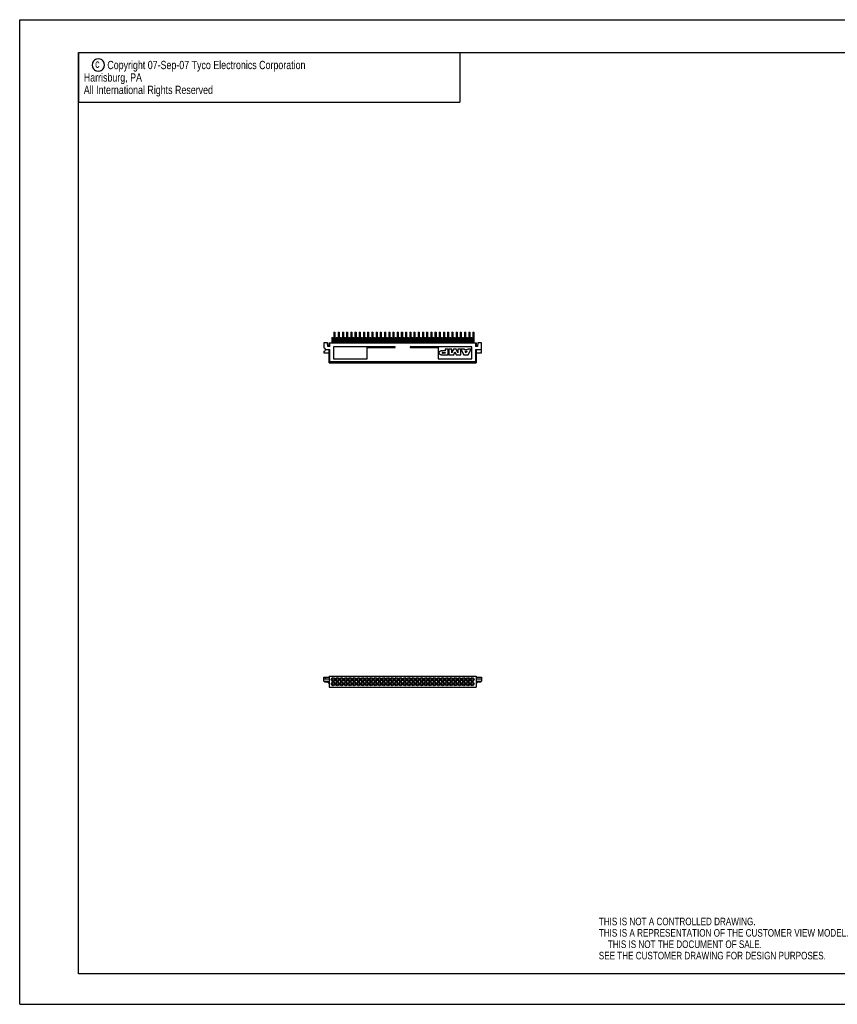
# Model space of a CAD drawing. Extents: x 0 to 420, y 0 to 297.
# Tile 1 of 7: x 0 to 247, y 0 to 297. Entities that reach past the tile are written whole.
import ezdxf

# ---------------------------------------------------------------- set-up
doc = ezdxf.new("R2010")
doc.units = 0
doc.header["$LTSCALE"] = 23.1
doc.layers.get('0').update_dxf_attribs({"linetype": 'CONTINUOUS'})
doc.styles.get("Standard").update_dxf_attribs({"font": 'txt', "width": 0.95})

msp = doc.modelspace()

# ---------------------------------------------------------------- linework, layer by layer
at = {"color": 7, "linetype": 'CONTINUOUS'}
for p, q in [((0, 0), (0, 297)), ((0, 297), (420, 297)), ((17.78, 9.23), (17.78, 287.08)), ((17.78, 287.08), (409.21, 287.08)), ((94.77, 202.74), (95.08, 202.74)), ((94.77, 202.73), (94.77, 199.48)), ((94.77, 202.73), (95.08, 202.73)), ((94.77, 202.29), (95.08, 202.29)), ((94.77, 202.19), (95.08, 202.19)), ((95.08, 202.73), (95.08, 199.48)), ((96.04, 202.74), (96.35, 202.74)), ((96.04, 202.73), (96.04, 199.48)), ((96.04, 202.73), (96.35, 202.73)), ((96.04, 202.29), (96.35, 202.29)), ((96.04, 202.19), (96.35, 202.19)), ((96.35, 202.73), (96.35, 199.48)), ((97.31, 202.74), (97.62, 202.74)), ((97.31, 202.73), (97.31, 199.48)), ((97.31, 202.73), (97.62, 202.73)), ((97.31, 202.29), (97.62, 202.29)), ((97.31, 202.19), (97.62, 202.19)), ((97.62, 202.73), (97.62, 199.48)), ((98.58, 202.74), (98.89, 202.74)), ((98.58, 202.73), (98.58, 199.48)), ((98.58, 202.73), (98.89, 202.73)), ((98.58, 202.29), (98.89, 202.29)), ((98.58, 202.19), (98.89, 202.19)), ((98.89, 202.73), (98.89, 199.48)), ((99.85, 202.74), (100.16, 202.74)), ((99.85, 202.73), (99.85, 199.48)), ((99.85, 202.73), (100.16, 202.73)), ((99.85, 202.29), (100.16, 202.29)), ((99.85, 202.19), (100.16, 202.19)), ((100.16, 202.73), (100.16, 199.48)), ((101.12, 202.74), (101.43, 202.74)), ((101.12, 202.73), (101.12, 199.48)), ((101.12, 202.73), (101.43, 202.73)), ((101.12, 202.29), (101.43, 202.29)), ((101.12, 202.19), (101.43, 202.19)), ((101.43, 202.73), (101.43, 199.48)), ((102.39, 202.74), (102.7, 202.74)), ((102.39, 202.73), (102.39, 199.48)), ((102.39, 202.73), (102.7, 202.73)), ((102.39, 202.29), (102.7, 202.29)), ((102.39, 202.19), (102.7, 202.19)), ((102.7, 202.73), (102.7, 199.48)), ((103.66, 202.74), (103.97, 202.74)), ((103.66, 202.73), (103.66, 199.48)), ((103.66, 202.73), (103.97, 202.73)), ((103.66, 202.29), (103.97, 202.29)), ((103.66, 202.19), (103.97, 202.19)), ((103.97, 202.73), (103.97, 199.48)), ((104.93, 202.74), (105.24, 202.74)), ((104.93, 202.73), (104.93, 199.48)), ((104.93, 202.73), (105.24, 202.73)), ((104.93, 202.29), (105.24, 202.29)), ((104.93, 202.19), (105.24, 202.19)), ((105.24, 202.73), (105.24, 199.48)), ((106.2, 202.74), (106.51, 202.74)), ((106.2, 202.73), (106.2, 199.48)), ((106.2, 202.73), (106.51, 202.73)), ((106.2, 202.29), (106.51, 202.29)), ((106.2, 202.19), (106.51, 202.19)), ((106.51, 202.73), (106.51, 199.48)), ((107.47, 202.74), (107.78, 202.74)), ((107.47, 202.73), (107.47, 199.48)), ((107.47, 202.73), (107.78, 202.73)), ((107.47, 202.29), (107.78, 202.29)), ((107.47, 202.19), (107.78, 202.19)), ((107.78, 202.73), (107.78, 199.48)), ((108.74, 202.74), (109.05, 202.74)), ((108.74, 202.73), (108.74, 199.48)), ((108.74, 202.73), (109.05, 202.73)), ((108.74, 202.29), (109.05, 202.29)), ((108.74, 202.19), (109.05, 202.19)), ((109.05, 202.73), (109.05, 199.48)), ((110.01, 202.74), (110.32, 202.74)), ((110.01, 202.73), (110.01, 199.48)), ((110.01, 202.73), (110.32, 202.73)), ((110.01, 202.29), (110.32, 202.29)), ((110.01, 202.19), (110.32, 202.19)), ((110.32, 202.73), (110.32, 199.48)), ((111.28, 202.74), (111.59, 202.74)), ((111.28, 202.73), (111.28, 199.48)), ((111.28, 202.73), (111.59, 202.73)), ((111.28, 202.29), (111.59, 202.29)), ((111.28, 202.19), (111.59, 202.19)), ((111.59, 202.73), (111.59, 199.48)), ((112.55, 202.74), (112.86, 202.74)), ((112.55, 202.73), (112.55, 199.48)), ((112.55, 202.73), (112.86, 202.73)), ((112.55, 202.29), (112.86, 202.29)), ((112.55, 202.19), (112.86, 202.19)), ((112.86, 202.73), (112.86, 199.48)), ((113.82, 202.74), (114.13, 202.74)), ((113.82, 202.73), (113.82, 199.48)), ((113.82, 202.73), (114.13, 202.73)), ((113.82, 202.29), (114.13, 202.29)), ((113.82, 202.19), (114.13, 202.19)), ((114.13, 202.73), (114.13, 199.48)), ((115.09, 202.74), (115.4, 202.74)), ((115.09, 202.73), (115.09, 199.48)), ((115.09, 202.73), (115.4, 202.73)), ((115.09, 202.29), (115.4, 202.29)), ((115.09, 202.19), (115.4, 202.19)), ((115.4, 202.73), (115.4, 199.48)), ((116.36, 202.74), (116.67, 202.74)), ((116.36, 202.73), (116.36, 199.48)), ((116.36, 202.73), (116.67, 202.73)), ((116.36, 202.29), (116.67, 202.29)), ((116.36, 202.19), (116.67, 202.19)), ((116.67, 202.73), (116.67, 199.48)), ((117.63, 202.74), (117.94, 202.74)), ((117.63, 202.73), (117.63, 199.48)), ((117.63, 202.73), (117.94, 202.73)), ((117.63, 202.29), (117.94, 202.29)), ((117.63, 202.19), (117.94, 202.19)), ((117.94, 202.73), (117.94, 199.48)), ((118.9, 202.74), (119.21, 202.74)), ((118.9, 202.73), (118.9, 199.48)), ((118.9, 202.73), (119.21, 202.73)), ((118.9, 202.29), (119.21, 202.29)), ((118.9, 202.19), (119.21, 202.19)), ((119.21, 202.73), (119.21, 199.48)), ((120.17, 202.74), (120.48, 202.74)), ((120.17, 202.73), (120.17, 199.48)), ((120.17, 202.73), (120.48, 202.73)), ((120.17, 202.29), (120.48, 202.29)), ((120.17, 202.19), (120.48, 202.19)), ((120.48, 202.73), (120.48, 199.48)), ((121.44, 202.74), (121.75, 202.74)), ((121.44, 202.73), (121.75, 202.73)), ((121.44, 202.73), (121.44, 199.48)), ((121.44, 202.29), (121.75, 202.29)), ((121.44, 202.19), (121.75, 202.19)), ((121.75, 202.73), (121.75, 199.48)), ((122.71, 202.74), (123.02, 202.74)), ((122.71, 202.73), (123.02, 202.73)), ((122.71, 202.73), (122.71, 199.48)), ((122.71, 202.29), (123.02, 202.29)), ((122.71, 202.19), (123.02, 202.19)), ((123.02, 202.73), (123.02, 199.48)), ((123.98, 202.74), (124.29, 202.74)), ((123.98, 202.73), (124.29, 202.73)), ((123.98, 202.73), (123.98, 199.48)), ((123.98, 202.29), (124.29, 202.29)), ((123.98, 202.19), (124.29, 202.19)), ((124.29, 202.73), (124.29, 199.48)), ((125.25, 202.74), (125.56, 202.74)), ((125.25, 202.73), (125.56, 202.73)), ((125.25, 202.73), (125.25, 199.48)), ((125.25, 202.29), (125.56, 202.29)), ((125.25, 202.19), (125.56, 202.19)), ((125.56, 202.73), (125.56, 199.48)), ((126.52, 202.74), (126.83, 202.74)), ((126.52, 202.73), (126.83, 202.73)), ((126.52, 202.73), (126.52, 199.48)), ((126.52, 202.29), (126.83, 202.29)), ((126.52, 202.19), (126.83, 202.19)), ((126.83, 202.73), (126.83, 199.48)), ((127.79, 202.74), (128.1, 202.74)), ((127.79, 202.73), (128.1, 202.73)), ((127.79, 202.73), (127.79, 199.48)), ((127.79, 202.29), (128.1, 202.29)), ((127.79, 202.19), (128.1, 202.19)), ((128.1, 202.73), (128.1, 199.48)), ((129.06, 202.74), (129.37, 202.74)), ((129.06, 202.73), (129.37, 202.73)), ((129.06, 202.73), (129.06, 199.48)), ((129.06, 202.29), (129.37, 202.29)), ((129.06, 202.19), (129.37, 202.19)), ((129.37, 202.73), (129.37, 199.48)), ((130.33, 202.74), (130.64, 202.74)), ((130.33, 202.73), (130.64, 202.73)), ((130.33, 202.73), (130.33, 199.48)), ((130.33, 202.29), (130.64, 202.29)), ((130.33, 202.19), (130.64, 202.19)), ((130.64, 202.73), (130.64, 199.48)), ((131.6, 202.74), (131.91, 202.74)), ((131.6, 202.73), (131.91, 202.73)), ((131.6, 202.73), (131.6, 199.48)), ((131.6, 202.29), (131.91, 202.29)), ((131.6, 202.19), (131.91, 202.19)), ((131.91, 202.73), (131.91, 199.48)), ((132.87, 202.74), (133.18, 202.74)), ((132.87, 202.73), (133.18, 202.73)), ((132.87, 202.73), (132.87, 199.48)), ((132.87, 202.29), (133.18, 202.29)), ((132.87, 202.19), (133.18, 202.19)), ((133.18, 202.73), (133.18, 199.48)), ((134.14, 202.74), (134.45, 202.74)), ((134.14, 202.73), (134.45, 202.73)), ((134.14, 202.73), (134.14, 199.48)), ((134.14, 202.29), (134.45, 202.29)), ((134.14, 202.19), (134.45, 202.19)), ((134.45, 202.73), (134.45, 199.48)), ((135.41, 202.74), (135.72, 202.74)), ((135.41, 202.73), (135.72, 202.73)), ((135.41, 202.73), (135.41, 199.48)), ((135.41, 202.29), (135.72, 202.29)), ((135.41, 202.19), (135.72, 202.19)), ((135.72, 202.73), (135.72, 199.48)), ((136.68, 202.74), (136.99, 202.74)), ((136.68, 202.73), (136.99, 202.73)), ((136.68, 202.73), (136.68, 199.48)), ((136.68, 202.29), (136.99, 202.29)), ((136.68, 202.19), (136.99, 202.19)), ((136.99, 202.73), (136.99, 199.48)), ((91.75, 199.48), (91.75, 197.99)), ((92.82, 199.48), (91.75, 199.48)), ((92.89, 198.42), (92.82, 199.48)), ((93.33, 198.42), (93.33, 199.48)), ((93.33, 199.48), (137.67, 199.48)), ((93.58, 198.42), (93.58, 199.48)), ((94.14, 201.16), (94.14, 199.48)), ((94.14, 201.16), (94.44, 201.16)), ((94.14, 200.09), (94.44, 200.09)), ((94.14, 199.92), (94.44, 199.92)), ((94.14, 199.84), (94.44, 199.84)), ((94.44, 201.16), (94.44, 199.48)), ((94.77, 201.24), (95.08, 201.24)), ((94.77, 201.11), (95.08, 201.11)), ((95.41, 201.16), (95.41, 199.48)), ((95.41, 201.16), (95.71, 201.16)), ((95.41, 200.09), (95.71, 200.09)), ((95.41, 199.92), (95.71, 199.92)), ((95.41, 199.84), (95.71, 199.84)), ((95.71, 201.16), (95.71, 199.48)), ((96.04, 201.24), (96.35, 201.24)), ((96.04, 201.11), (96.35, 201.11)), ((96.68, 201.16), (96.68, 199.48)), ((96.68, 201.16), (96.98, 201.16)), ((96.68, 200.09), (96.98, 200.09)), ((96.68, 199.92), (96.98, 199.92)), ((96.68, 199.84), (96.98, 199.84)), ((96.98, 201.16), (96.98, 199.48)), ((97.31, 201.24), (97.62, 201.24)), ((97.31, 201.11), (97.62, 201.11)), ((97.95, 201.16), (97.95, 199.48)), ((97.95, 201.16), (98.25, 201.16)), ((97.95, 200.09), (98.25, 200.09)), ((97.95, 199.92), (98.25, 199.92)), ((97.95, 199.84), (98.25, 199.84)), ((98.25, 201.16), (98.25, 199.48)), ((98.58, 201.24), (98.89, 201.24)), ((98.58, 201.11), (98.89, 201.11)), ((99.22, 201.16), (99.22, 199.48)), ((99.22, 201.16), (99.52, 201.16)), ((99.22, 200.09), (99.52, 200.09)), ((99.22, 199.92), (99.52, 199.92)), ((99.22, 199.84), (99.52, 199.84)), ((99.52, 201.16), (99.52, 199.48)), ((99.85, 201.24), (100.16, 201.24)), ((99.85, 201.11), (100.16, 201.11)), ((100.49, 201.16), (100.49, 199.48)), ((100.49, 201.16), (100.79, 201.16)), ((100.49, 200.09), (100.79, 200.09)), ((100.49, 199.92), (100.79, 199.92)), ((100.49, 199.84), (100.79, 199.84)), ((100.79, 201.16), (100.79, 199.48)), ((101.12, 201.24), (101.43, 201.24)), ((101.12, 201.11), (101.43, 201.11)), ((101.76, 201.16), (101.76, 199.48)), ((101.76, 201.16), (102.06, 201.16)), ((101.76, 200.09), (102.06, 200.09)), ((101.76, 199.92), (102.06, 199.92)), ((101.76, 199.84), (102.06, 199.84)), ((102.06, 201.16), (102.06, 199.48)), ((102.39, 201.24), (102.7, 201.24)), ((102.39, 201.11), (102.7, 201.11)), ((103.03, 201.16), (103.03, 199.48)), ((103.03, 201.16), (103.33, 201.16)), ((103.03, 200.09), (103.33, 200.09)), ((103.03, 199.92), (103.33, 199.92)), ((103.03, 199.84), (103.33, 199.84)), ((103.33, 201.16), (103.33, 199.48)), ((103.66, 201.24), (103.97, 201.24)), ((103.66, 201.11), (103.97, 201.11)), ((104.3, 201.16), (104.3, 199.48)), ((104.3, 201.16), (104.6, 201.16)), ((104.3, 200.09), (104.6, 200.09)), ((104.3, 199.92), (104.6, 199.92)), ((104.3, 199.84), (104.6, 199.84)), ((104.6, 201.16), (104.6, 199.48)), ((104.93, 201.24), (105.24, 201.24)), ((104.93, 201.11), (105.24, 201.11)), ((105.57, 201.16), (105.57, 199.48)), ((105.57, 201.16), (105.87, 201.16)), ((105.57, 200.09), (105.87, 200.09)), ((105.57, 199.92), (105.87, 199.92)), ((105.57, 199.84), (105.87, 199.84)), ((105.87, 201.16), (105.87, 199.48)), ((106.2, 201.24), (106.51, 201.24)), ((106.2, 201.11), (106.51, 201.11)), ((106.84, 201.16), (106.84, 199.48)), ((106.84, 201.16), (107.14, 201.16)), ((106.84, 200.09), (107.14, 200.09)), ((106.84, 199.92), (107.14, 199.92)), ((106.84, 199.84), (107.14, 199.84)), ((107.14, 201.16), (107.14, 199.48)), ((107.47, 201.24), (107.78, 201.24)), ((107.47, 201.11), (107.78, 201.11)), ((108.11, 201.16), (108.11, 199.48)), ((108.11, 201.16), (108.41, 201.16)), ((108.11, 200.09), (108.41, 200.09)), ((108.11, 199.92), (108.41, 199.92)), ((108.11, 199.84), (108.41, 199.84)), ((108.41, 201.16), (108.41, 199.48)), ((108.74, 201.24), (109.05, 201.24)), ((108.74, 201.11), (109.05, 201.11)), ((109.38, 201.16), (109.38, 199.48)), ((109.38, 201.16), (109.68, 201.16)), ((109.38, 200.09), (109.68, 200.09)), ((109.38, 199.92), (109.68, 199.92)), ((109.38, 199.84), (109.68, 199.84)), ((109.68, 201.16), (109.68, 199.48)), ((110.01, 201.24), (110.32, 201.24)), ((110.01, 201.11), (110.32, 201.11)), ((110.65, 201.16), (110.65, 199.48)), ((110.65, 201.16), (110.95, 201.16)), ((110.65, 200.09), (110.95, 200.09)), ((110.65, 199.92), (110.95, 199.92)), ((110.65, 199.84), (110.95, 199.84)), ((110.95, 201.16), (110.95, 199.48)), ((111.28, 201.24), (111.59, 201.24)), ((111.28, 201.11), (111.59, 201.11)), ((111.92, 201.16), (111.92, 199.48)), ((111.92, 201.16), (112.22, 201.16)), ((111.92, 200.09), (112.22, 200.09)), ((111.92, 199.92), (112.22, 199.92)), ((111.92, 199.84), (112.22, 199.84)), ((112.22, 201.16), (112.22, 199.48)), ((112.55, 201.24), (112.86, 201.24)), ((112.55, 201.11), (112.86, 201.11)), ((113.19, 201.16), (113.19, 199.48)), ((113.19, 201.16), (113.49, 201.16)), ((113.19, 200.09), (113.49, 200.09)), ((113.19, 199.92), (113.49, 199.92)), ((113.19, 199.84), (113.49, 199.84)), ((113.49, 201.16), (113.49, 199.48)), ((113.82, 201.24), (114.13, 201.24)), ((113.82, 201.11), (114.13, 201.11)), ((114.46, 201.16), (114.46, 199.48)), ((114.46, 201.16), (114.76, 201.16)), ((114.46, 200.09), (114.76, 200.09)), ((114.46, 199.92), (114.76, 199.92)), ((114.46, 199.84), (114.76, 199.84)), ((114.76, 201.16), (114.76, 199.48)), ((115.09, 201.24), (115.4, 201.24)), ((115.09, 201.11), (115.4, 201.11)), ((115.73, 201.16), (115.73, 199.48)), ((115.73, 201.16), (116.03, 201.16)), ((115.73, 200.09), (116.03, 200.09)), ((115.73, 199.92), (116.03, 199.92)), ((115.73, 199.84), (116.03, 199.84)), ((116.03, 201.16), (116.03, 199.48)), ((116.36, 201.24), (116.67, 201.24)), ((116.36, 201.11), (116.67, 201.11)), ((117, 201.16), (117, 199.48)), ((117, 201.16), (117.3, 201.16)), ((117, 200.09), (117.3, 200.09)), ((117, 199.92), (117.3, 199.92)), ((117, 199.84), (117.3, 199.84)), ((117.3, 201.16), (117.3, 199.48)), ((117.63, 201.24), (117.94, 201.24)), ((117.63, 201.11), (117.94, 201.11)), ((118.27, 201.16), (118.27, 199.48)), ((118.27, 201.16), (118.57, 201.16)), ((118.27, 200.09), (118.57, 200.09)), ((118.27, 199.92), (118.57, 199.92)), ((118.27, 199.84), (118.57, 199.84)), ((118.57, 201.16), (118.57, 199.48)), ((118.9, 201.24), (119.21, 201.24)), ((118.9, 201.11), (119.21, 201.11)), ((119.54, 201.16), (119.84, 201.16)), ((119.54, 201.16), (119.54, 199.48)), ((119.54, 200.09), (119.84, 200.09)), ((119.54, 199.92), (119.84, 199.92)), ((119.54, 199.84), (119.84, 199.84)), ((119.84, 201.16), (119.84, 199.48)), ((120.17, 201.24), (120.48, 201.24)), ((120.17, 201.11), (120.48, 201.11)), ((120.81, 201.16), (121.11, 201.16)), ((120.81, 201.16), (120.81, 199.48)), ((120.81, 200.09), (121.11, 200.09)), ((120.81, 199.92), (121.11, 199.92)), ((120.81, 199.84), (121.11, 199.84)), ((121.11, 201.16), (121.11, 199.48)), ((121.44, 201.24), (121.75, 201.24)), ((121.44, 201.11), (121.75, 201.11)), ((122.08, 201.16), (122.38, 201.16)), ((122.08, 201.16), (122.08, 199.48)), ((122.08, 200.09), (122.38, 200.09)), ((122.08, 199.92), (122.38, 199.92)), ((122.08, 199.84), (122.38, 199.84)), ((122.38, 201.16), (122.38, 199.48)), ((122.71, 201.24), (123.02, 201.24)), ((122.71, 201.11), (123.02, 201.11)), ((123.35, 201.16), (123.65, 201.16)), ((123.35, 201.16), (123.35, 199.48)), ((123.35, 200.09), (123.65, 200.09)), ((123.35, 199.92), (123.65, 199.92)), ((123.35, 199.84), (123.65, 199.84)), ((123.65, 201.16), (123.65, 199.48)), ((123.98, 201.24), (124.29, 201.24)), ((123.98, 201.11), (124.29, 201.11)), ((124.62, 201.16), (124.92, 201.16)), ((124.62, 201.16), (124.62, 199.48)), ((124.62, 200.09), (124.92, 200.09)), ((124.62, 199.92), (124.92, 199.92)), ((124.62, 199.84), (124.92, 199.84)), ((124.92, 201.16), (124.92, 199.48)), ((125.25, 201.24), (125.56, 201.24)), ((125.25, 201.11), (125.56, 201.11)), ((125.89, 201.16), (126.19, 201.16)), ((125.89, 201.16), (125.89, 199.48)), ((125.89, 200.09), (126.19, 200.09)), ((125.89, 199.92), (126.19, 199.92)), ((125.89, 199.84), (126.19, 199.84)), ((126.19, 201.16), (126.19, 199.48)), ((126.52, 201.24), (126.83, 201.24)), ((126.52, 201.11), (126.83, 201.11)), ((127.16, 201.16), (127.46, 201.16)), ((127.16, 201.16), (127.16, 199.48)), ((127.16, 200.09), (127.46, 200.09)), ((127.16, 199.92), (127.46, 199.92)), ((127.16, 199.84), (127.46, 199.84)), ((127.46, 201.16), (127.46, 199.48)), ((127.79, 201.24), (128.1, 201.24)), ((127.79, 201.11), (128.1, 201.11)), ((128.43, 201.16), (128.73, 201.16)), ((128.43, 201.16), (128.43, 199.48)), ((128.43, 200.09), (128.73, 200.09)), ((128.43, 199.92), (128.73, 199.92)), ((128.43, 199.84), (128.73, 199.84)), ((128.73, 201.16), (128.73, 199.48)), ((129.06, 201.24), (129.37, 201.24)), ((129.06, 201.11), (129.37, 201.11)), ((129.7, 201.16), (130, 201.16)), ((129.7, 201.16), (129.7, 199.48)), ((129.7, 200.09), (130, 200.09)), ((129.7, 199.92), (130, 199.92)), ((129.7, 199.84), (130, 199.84)), ((130, 201.16), (130, 199.48)), ((130.33, 201.24), (130.64, 201.24)), ((130.33, 201.11), (130.64, 201.11)), ((130.97, 201.16), (131.27, 201.16)), ((130.97, 201.16), (130.97, 199.48)), ((130.97, 200.09), (131.27, 200.09)), ((130.97, 199.92), (131.27, 199.92)), ((130.97, 199.84), (131.27, 199.84)), ((131.27, 201.16), (131.27, 199.48)), ((131.6, 201.24), (131.91, 201.24)), ((131.6, 201.11), (131.91, 201.11)), ((132.24, 201.16), (132.54, 201.16)), ((132.24, 201.16), (132.24, 199.48)), ((132.24, 200.09), (132.54, 200.09)), ((132.24, 199.92), (132.54, 199.92)), ((132.24, 199.84), (132.54, 199.84)), ((132.54, 201.16), (132.54, 199.48)), ((132.87, 201.24), (133.18, 201.24)), ((132.87, 201.11), (133.18, 201.11)), ((133.51, 201.16), (133.81, 201.16)), ((133.51, 201.16), (133.51, 199.48)), ((133.51, 200.09), (133.81, 200.09)), ((133.51, 199.92), (133.81, 199.92)), ((133.51, 199.84), (133.81, 199.84)), ((133.81, 201.16), (133.81, 199.48)), ((134.14, 201.24), (134.45, 201.24)), ((134.14, 201.11), (134.45, 201.11)), ((134.78, 201.16), (135.08, 201.16)), ((134.78, 201.16), (134.78, 199.48)), ((134.78, 200.09), (135.08, 200.09)), ((134.78, 199.92), (135.08, 199.92)), ((134.78, 199.84), (135.08, 199.84)), ((135.08, 201.16), (135.08, 199.48)), ((135.41, 201.24), (135.72, 201.24)), ((135.41, 201.11), (135.72, 201.11)), ((136.05, 201.16), (136.35, 201.16)), ((136.05, 201.16), (136.05, 199.48)), ((136.05, 200.09), (136.35, 200.09)), ((136.05, 199.92), (136.35, 199.92)), ((136.05, 199.84), (136.35, 199.84)), ((136.35, 201.16), (136.35, 199.48)), ((136.68, 201.24), (136.99, 201.24)), ((136.68, 201.11), (136.99, 201.11)), ((137.42, 199.48), (137.42, 198.42)), ((137.67, 199.48), (137.67, 198.42)), ((138.18, 199.48), (138.11, 198.42)), ((139.25, 199.48), (138.18, 199.48)), ((139.25, 196.49), (139.25, 199.48)), ((91.75, 196.97), (91.75, 196.49)), ((91.75, 196.49), (93.33, 196.49)), ((92.26, 197.53), (93.58, 197.53)), ((93.58, 198.42), (92.89, 198.42)), ((93.33, 193.49), (93.33, 197.53)), ((93.58, 193.85), (93.58, 197.53)), ((94.6, 198.34), (94.6, 194.66)), ((113.26, 198.34), (94.6, 198.34)), ((104.76, 194.66), (104.76, 198.09)), ((104.76, 198.09), (113.26, 198.09)), ((113.26, 198.09), (113.26, 198.34)), ((136.4, 198.34), (117.74, 198.34)), ((117.74, 198.34), (117.74, 198.09)), ((117.74, 198.09), (126.24, 198.09)), ((126.24, 198.09), (126.24, 194.66)), ((128.3, 197.1), (127.54, 197.1)), ((127.54, 196.64), (128.3, 196.64)), ((128.3, 196.39), (127.54, 196.39)), ((129.21, 197.58), (128.3, 197.58)), ((128.3, 197.58), (128.3, 197.1)), ((128.3, 196.64), (128.3, 196.39)), ((129.21, 195.93), (129.21, 197.58)), ((130.37, 197.58), (129.46, 197.58)), ((129.46, 197.58), (129.46, 195.93)), ((130.82, 197.58), (130.37, 196.51)), ((130.37, 196.51), (130.37, 197.58)), ((131.66, 197.58), (130.82, 197.58)), ((130.9, 195.93), (131.24, 196.78)), ((131.24, 196.78), (131.59, 195.93)), ((132.11, 196.51), (131.66, 197.58)), ((133.02, 197.58), (132.11, 197.58)), ((132.11, 197.58), (132.11, 196.51)), ((133.02, 195.93), (133.02, 197.58)), ((134.11, 197.58), (133.07, 197.58)), ((133.07, 197.58), (133.99, 195.93)), ((134.19, 197.4), (134.11, 197.58)), ((135.03, 197.4), (134.19, 197.4)), ((134.39, 196.99), (134.84, 196.99)), ((134.62, 196.51), (134.39, 196.99)), ((134.84, 196.99), (134.62, 196.51)), ((135.11, 197.58), (135.03, 197.4)), ((136.15, 197.58), (135.11, 197.58)), ((135.24, 195.93), (136.15, 197.58)), ((136.4, 194.66), (136.4, 198.34)), ((138.11, 198.42), (137.42, 198.42)), ((137.42, 197.53), (139.25, 197.53)), ((137.42, 197.53), (137.42, 193.85)), ((137.67, 197.53), (137.67, 193.49)), ((137.67, 196.49), (139.25, 196.49)), ((93.33, 193.85), (137.67, 193.85)), ((93.33, 193.49), (137.67, 193.49)), ((94.6, 194.66), (104.76, 194.66)), ((126.24, 194.66), (136.4, 194.66)), ((127.54, 195.93), (129.21, 195.93)), ((129.46, 195.93), (130.9, 195.93)), ((131.59, 195.93), (133.02, 195.93)), ((133.99, 195.93), (135.24, 195.93)), ((91.75, 97.52), (91.75, 98.66)), ((91.75, 98.66), (93.33, 98.66)), ((91.75, 98.2), (93.33, 98.2)), ((92.26, 98.2), (92.26, 98.66)), ((93.33, 98.96), (93.33, 95.66)), ((93.33, 98.96), (137.67, 98.96)), ((137.67, 98.96), (137.67, 95.66)), ((137.67, 98.66), (139.25, 98.66)), ((137.67, 98.2), (139.25, 98.2)), ((139.25, 98.66), (139.25, 97.52)), ((91.75, 97.52), (91.95, 97.31)), ((91.75, 97.52), (93.02, 97.52)), ((91.95, 97.31), (93.02, 97.31)), ((93.02, 96.92), (93.02, 97.52)), ((93.02, 97.12), (93.33, 97.12)), ((93.02, 96.92), (93.33, 96.92)), ((93.33, 95.66), (137.67, 95.66)), ((137.67, 97.12), (137.98, 97.12)), ((137.67, 96.92), (137.98, 96.92)), ((137.98, 97.52), (139.25, 97.52)), ((137.98, 96.92), (137.98, 97.52)), ((137.98, 97.31), (139.05, 97.31)), ((139.05, 97.31), (139.25, 97.52)), ((409.21, 9.23), (17.78, 9.23)), ((30.48, 9.23), (17.78, 9.23)), ((0, 0), (420, 0))]:
    msp.add_line(p, q, dxfattribs=at)
at = {"color": 2, "linetype": 'CONTINUOUS'}
for p, q in [((17.78, 287.08), (132.78, 287.08)), ((17.78, 287.08), (17.78, 272.08)), ((132.78, 287.08), (132.78, 272.08)), ((17.78, 272.08), (132.78, 272.08))]:
    msp.add_line(p, q, dxfattribs=at)
msp.add_lwpolyline([(21.85, 283.33), (21.95, 282.81), (22.05, 282.5), (22.26, 282.19), (22.58, 281.88), (22.89, 281.67), (23.2, 281.56), (23.72, 281.46), (24.24, 281.56), (24.55, 281.67), (24.87, 281.88), (25.18, 282.19), (25.39, 282.5), (25.49, 282.81), (25.6, 283.33), (25.49, 283.86), (25.39, 284.17), (25.18, 284.48), (24.87, 284.79), (24.55, 285), (24.24, 285.11), (23.72, 285.21), (23.2, 285.11), (22.89, 285), (22.58, 284.79), (22.26, 284.48), (22.05, 284.17), (21.95, 283.86), (21.85, 283.33)], dxfattribs=at)
at = {"color": 7, "linetype": 'CONTINUOUS'}
for centre, radius in [((94.55, 97.95), 0.597), ((94.55, 97.95), 0.305), ((95.81, 97.95), 0.597), ((95.81, 97.95), 0.305), ((97.08, 97.95), 0.597), ((97.08, 97.95), 0.305), ((98.36, 97.95), 0.597), ((98.36, 97.95), 0.305), ((99.62, 97.95), 0.597), ((99.62, 97.95), 0.305), ((100.89, 97.95), 0.597), ((100.89, 97.95), 0.305), ((102.17, 97.95), 0.597), ((102.17, 97.95), 0.305), ((103.44, 97.95), 0.597), ((103.44, 97.95), 0.305), ((104.7, 97.95), 0.597), ((104.7, 97.95), 0.305), ((105.97, 97.95), 0.597), ((105.97, 97.95), 0.305), ((107.25, 97.95), 0.597), ((107.25, 97.95), 0.305), ((108.52, 97.95), 0.597), ((108.52, 97.95), 0.305), ((109.78, 97.95), 0.597), ((109.78, 97.95), 0.305), ((111.06, 97.95), 0.597), ((111.06, 97.95), 0.305), ((112.33, 97.95), 0.597), ((112.33, 97.95), 0.305), ((113.59, 97.95), 0.597), ((113.59, 97.95), 0.305), ((114.86, 97.95), 0.597), ((114.86, 97.95), 0.305), ((116.14, 97.95), 0.597), ((116.14, 97.95), 0.305), ((117.41, 97.95), 0.597), ((117.41, 97.95), 0.305), ((118.67, 97.95), 0.597), ((118.67, 97.95), 0.305), ((119.94, 97.95), 0.597), ((119.94, 97.95), 0.305), ((121.22, 97.95), 0.597), ((121.22, 97.95), 0.305), ((122.48, 97.95), 0.597), ((122.48, 97.95), 0.305), ((123.75, 97.95), 0.597), ((123.75, 97.95), 0.305), ((125.03, 97.95), 0.597), ((125.03, 97.95), 0.305), ((126.3, 97.95), 0.597), ((126.3, 97.95), 0.305), ((127.56, 97.95), 0.597), ((127.56, 97.95), 0.305), ((128.84, 97.95), 0.597), ((128.84, 97.95), 0.305), ((130.1, 97.95), 0.597), ((130.1, 97.95), 0.305), ((131.38, 97.95), 0.597), ((131.38, 97.95), 0.305), ((132.65, 97.95), 0.597), ((132.65, 97.95), 0.305), ((133.91, 97.95), 0.597), ((133.91, 97.95), 0.305), ((135.19, 97.95), 0.597), ((135.19, 97.95), 0.305), ((136.46, 97.95), 0.597), ((136.46, 97.95), 0.305), ((94.55, 96.68), 0.597), ((94.55, 96.68), 0.305), ((95.81, 96.68), 0.597), ((95.81, 96.68), 0.305), ((97.08, 96.68), 0.597), ((97.08, 96.68), 0.305), ((98.36, 96.68), 0.597), ((98.36, 96.68), 0.305), ((99.62, 96.68), 0.597), ((99.62, 96.68), 0.305), ((100.89, 96.68), 0.597), ((100.89, 96.68), 0.305), ((102.17, 96.68), 0.597), ((102.17, 96.68), 0.305), ((103.44, 96.68), 0.597), ((103.44, 96.68), 0.305), ((104.7, 96.68), 0.597), ((104.7, 96.68), 0.305), ((105.97, 96.68), 0.597), ((105.97, 96.68), 0.305), ((107.25, 96.68), 0.597), ((107.25, 96.68), 0.305), ((108.52, 96.68), 0.597), ((108.52, 96.68), 0.305), ((109.78, 96.68), 0.597), ((109.78, 96.68), 0.305), ((111.06, 96.68), 0.597), ((111.06, 96.68), 0.305), ((112.33, 96.68), 0.597), ((112.33, 96.68), 0.305), ((113.59, 96.68), 0.597), ((113.59, 96.68), 0.305), ((114.86, 96.68), 0.597), ((114.86, 96.68), 0.305), ((116.14, 96.68), 0.597), ((116.14, 96.68), 0.305), ((117.41, 96.68), 0.597), ((117.41, 96.68), 0.305), ((118.67, 96.68), 0.597), ((118.67, 96.68), 0.305), ((119.94, 96.68), 0.597), ((119.94, 96.68), 0.305), ((121.22, 96.68), 0.597), ((121.22, 96.68), 0.305), ((122.48, 96.68), 0.597), ((122.48, 96.68), 0.305), ((123.75, 96.68), 0.597), ((123.75, 96.68), 0.305), ((125.03, 96.68), 0.597), ((125.03, 96.68), 0.305), ((126.3, 96.68), 0.597), ((126.3, 96.68), 0.305), ((127.56, 96.68), 0.597), ((127.56, 96.68), 0.305), ((128.84, 96.68), 0.597), ((128.84, 96.68), 0.305), ((130.1, 96.68), 0.597), ((130.1, 96.68), 0.305), ((131.38, 96.68), 0.597), ((131.38, 96.68), 0.305), ((132.65, 96.68), 0.597), ((132.65, 96.68), 0.305), ((133.91, 96.68), 0.597), ((133.91, 96.68), 0.305), ((135.19, 96.68), 0.597), ((135.19, 96.68), 0.305), ((136.46, 96.68), 0.597), ((136.46, 96.68), 0.305)]:
    msp.add_circle(centre, radius, dxfattribs=at)
for centre, radius, start, end in [((91.75, 197.48), 0.508, 270, 90), ((127.54, 196.51), 0.123, 90, 270)]:
    msp.add_arc(centre, radius, start, end, dxfattribs=at)
for points, knots in [([(127.54, 197.1), (127.4, 197.1), (127.13, 197.08), (126.79, 197.01), (126.57, 196.87), (126.46, 196.7), (126.44, 196.58), (126.44, 196.51)], [0, 0, 0, 0, 0.25, 0.5, 0.75, 0.875, 1, 1, 1, 1]), ([(126.44, 196.51), (126.44, 196.44), (126.46, 196.33), (126.57, 196.15), (126.79, 196.02), (127.13, 195.94), (127.4, 195.93), (127.54, 195.93)], [0, 0, 0, 0, 0.125, 0.25, 0.5, 0.75, 1, 1, 1, 1])]:
    msp.add_open_spline(points, degree=3, knots=knots, dxfattribs=at)

# ---------------------------------------------------------------- texts
at = {"color": 2, "linetype": 'CONTINUOUS', "width": 0.8}
for s, height, p in [('c', 2.5, (22.75, 282.48)), ('Copyright 07-Sep-07 Tyco Electronics Corporation', 2.5, (26.43, 282.08)), ('  Harrisburg, PA', 2.5, (17.85, 278.33)), ('  All International Rights Reserved', 2.5, (17.85, 274.58)), ('THIS IS NOT A CONTROLLED DRAWING.', 2.286, (174.65, 23.84)), ('THIS IS A REPRESENTATION OF THE CUSTOMER VIEW MODEL.', 2.286, (174.65, 20.41)), ('    THIS IS NOT THE DOCUMENT OF SALE.', 2.286, (174.65, 16.98)), ('SEE THE CUSTOMER DRAWING FOR DESIGN PURPOSES.', 2.286, (174.65, 13.55))]:
    msp.add_text(s, height=height, dxfattribs=at).set_placement(p)

doc.saveas('drawing.dxf')
